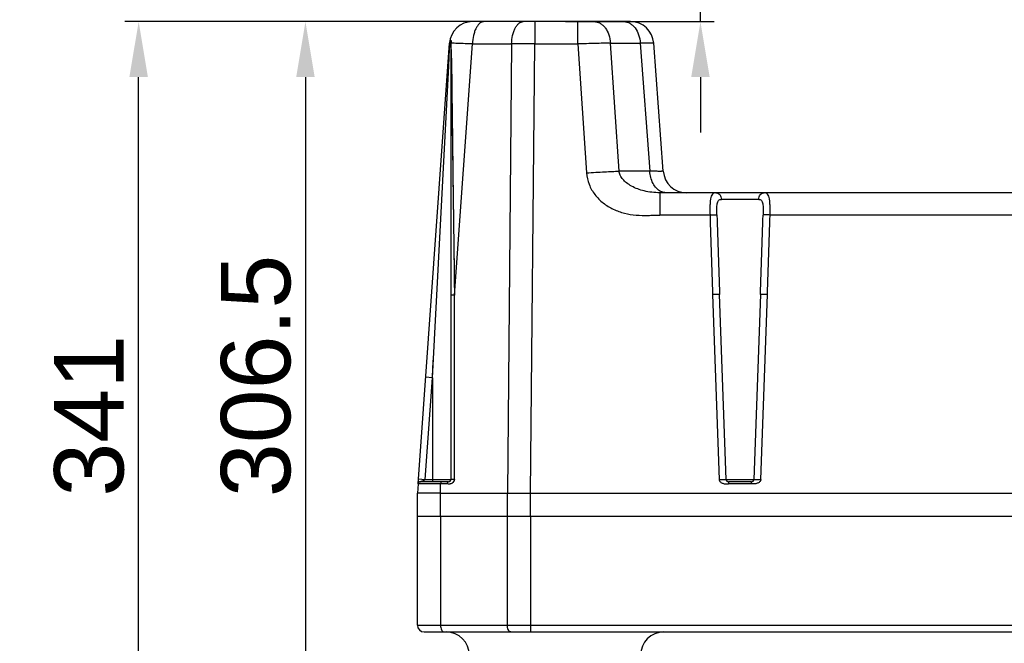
# Model space of a CAD drawing. Header units: millimetres. Extents: x 14186 to 17588, y 1400 to 3805.
# Tile 6 of 256: x 14572 to 14998, y 2131 to 2400. Entities that reach past the tile are written whole.
import ezdxf

# ---------------------------------------------------------------- set-up
doc = ezdxf.new("R2010")
doc.units = ezdxf.units.MM
doc.layers.add('dim', color=82, linetype='Continuous', lineweight=9)
doc.styles.get("Standard").update_dxf_attribs({"font": 'arial.ttf'})
doc.dimstyles.new('ISO-25', dxfattribs={"dimtxt": 2.5, "dimasz": 2.5, "dimexe": 1.25, "dimexo": 0.625, "dimtad": 1, "dimtxsty": 'Standard', "dimcen": 2.5, "dimadec": 0, "dimazin": 0, "dimtfac": 1, "dimtmove": 0, "dimatfit": 3, "dimfxl": 1, "dimarcsym": 0})

# ---------------------------------------------------------------- blocks, each defined once
blk = doc.blocks.new('*D13')
at = {"layer": 'Defpoints', "color": 0, "transparency": 16777216}
for p in [(14623.67, 2399.47), (14791.31, 2399.47), (14791.31, 2058.47)]:
    blk.add_point(p, dxfattribs=at)
at = {"layer": 'dim', "color": 0, "linetype": 'Continuous', "lineweight": -2, "transparency": 16777216}
for p, q in [((14785.31, 2399.47), (14617.67, 2399.47)), ((14623.67, 2082.47), (14623.67, 2375.47)), ((14785.31, 2058.47), (14617.67, 2058.47))]:
    blk.add_line(p, q, dxfattribs=at)
at = {"layer": 'dim', "color": 0, "transparency": 16777216}
for points in [[(14619.67, 2375.47), (14627.67, 2375.47), (14623.67, 2399.47)], [(14619.67, 2082.47), (14627.67, 2082.47), (14623.67, 2058.47)]]:
    blk.add_solid(points, dxfattribs=at)
at = {"layer": 'dim', "color": 0, "transparency": 16777216, "insert": (14602.35, 2228.97), "char_height": 30, "attachment_point": 5, "rotation": 90}
blk.add_mtext('341', dxfattribs=at)
blk = doc.blocks.new('*D14')
at = {"layer": 'Defpoints', "color": 0, "transparency": 16777216}
for p in [(14992.79, 2407.97), (14802.21, 2399.47), (14866.56, 2399.47)]:
    blk.add_point(p, dxfattribs=at)
at = {"layer": 'dim', "color": 0, "linetype": 'Continuous', "lineweight": -2, "transparency": 16777216}
for p, q in [((14866.56, 2431.97), (14866.56, 2522.85)), ((14986.79, 2407.97), (14860.56, 2407.97)), ((14866.56, 2399.47), (14866.56, 2407.97)), ((14808.21, 2399.47), (14872.55, 2399.47)), ((14866.56, 2375.47), (14866.56, 2351.47))]:
    blk.add_line(p, q, dxfattribs=at)
at = {"layer": 'dim', "color": 0, "transparency": 16777216}
for points in [[(14862.56, 2431.97), (14870.56, 2431.97), (14866.56, 2407.97)], [(14862.56, 2375.47), (14870.56, 2375.47), (14866.56, 2399.47)]]:
    blk.add_solid(points, dxfattribs=at)
at = {"layer": 'dim', "color": 0, "transparency": 16777216, "insert": (14845.24, 2489.41), "char_height": 30, "attachment_point": 5, "rotation": 90}
blk.add_mtext('8.5', dxfattribs=at)
blk = doc.blocks.new('*D16')
at = {"layer": 'Defpoints', "color": 0, "transparency": 16777216}
for p in [(15301.78, 2753.47), (14540.95, 2058.47), (14787.51, 2058.47)]:
    blk.add_point(p, dxfattribs=at)
at = {"layer": 'dim', "color": 0, "linetype": 'Continuous', "lineweight": -2, "transparency": 16777216}
for p, q in [((15295.79, 2753.47), (14534.95, 2753.47)), ((14540.95, 2729.47), (14540.95, 2082.47)), ((14781.52, 2058.47), (14534.95, 2058.47))]:
    blk.add_line(p, q, dxfattribs=at)
at = {"layer": 'dim', "color": 0, "transparency": 16777216}
for points in [[(14536.95, 2729.47), (14544.95, 2729.47), (14540.95, 2753.47)], [(14536.95, 2082.47), (14544.95, 2082.47), (14540.95, 2058.47)]]:
    blk.add_solid(points, dxfattribs=at)
at = {"layer": 'dim', "color": 0, "transparency": 16777216, "insert": (14519.63, 2405.97), "char_height": 30, "attachment_point": 5, "rotation": 90}
blk.add_mtext('695', dxfattribs=at)
blk = doc.blocks.new('*D17')
at = {"layer": 'Defpoints', "color": 0, "transparency": 16777216}
for p in [(14802.21, 2399.47), (14695.78, 2092.97), (14786.67, 2092.97)]:
    blk.add_point(p, dxfattribs=at)
at = {"layer": 'dim', "color": 0, "linetype": 'Continuous', "lineweight": -2, "transparency": 16777216}
for p, q in [((14796.22, 2399.47), (14689.78, 2399.47)), ((14695.78, 2375.47), (14695.78, 2116.97)), ((14780.67, 2092.97), (14689.78, 2092.97))]:
    blk.add_line(p, q, dxfattribs=at)
at = {"layer": 'dim', "color": 0, "transparency": 16777216}
for points in [[(14691.78, 2375.47), (14699.78, 2375.47), (14695.78, 2399.47)], [(14691.78, 2116.97), (14699.78, 2116.97), (14695.78, 2092.97)]]:
    blk.add_solid(points, dxfattribs=at)
at = {"layer": 'dim', "color": 0, "transparency": 16777216, "insert": (14674.45, 2246.22), "char_height": 30, "attachment_point": 5, "rotation": 90}
blk.add_mtext('306.5', dxfattribs=at)

msp = doc.modelspace()

# ---------------------------------------------------------------- linework, layer by layer
at = {"color": 7, "linetype": 'Continuous'}
for p, q in [((14836.389, 2399.474), (14768.039, 2399.474)), ((14794.937, 2399.474), (14794.937, 2389.823)), ((14813.497, 2389.823), (14813.497, 2399.474)), ((14744.453, 2199.536), (14758.063, 2390.172)), ((14758.182, 2390.168), (14758.063, 2390.172)), ((14760.753, 2390.078), (14758.755, 2390.148)), ((14760.17, 2281.204), (14768.045, 2389.823)), ((14768.045, 2389.823), (14760.753, 2390.078)), ((14768.045, 2389.823), (14784.943, 2389.823)), ((14784.943, 2389.823), (14783.086, 2195.474)), ((14793.081, 2195.474), (14794.937, 2389.823)), ((14794.937, 2389.823), (14813.497, 2389.823)), ((14813.497, 2389.823), (14817.318, 2334.08)), ((14831.43, 2334.777), (14827.631, 2390.172)), ((14827.631, 2390.172), (14840.526, 2390.172)), ((14840.526, 2390.172), (14844.679, 2334.777)), ((14850.518, 2334.777), (14846.365, 2390.172)), ((14758.669, 2387.182), (14758.669, 2201.474)), ((14758.818, 2387.381), (14758.82, 2387.184)), ((14758.82, 2387.184), (14760.17, 2281.204)), ((14750.669, 2245.422), (14757.729, 2380.262)), ((14844.679, 2334.777), (14831.43, 2334.777)), ((14849.003, 2325.474), (14849.003, 2315.823)), ((15003.087, 2325.474), (14849.003, 2325.474)), ((14891.738, 2322.579), (14875.599, 2322.579)), ((14870.697, 2315.823), (14849.003, 2315.823)), ((15003.087, 2315.823), (14896.64, 2315.823)), ((14760.093, 2287.444), (14760.17, 2281.204)), ((14760.17, 2201.579), (14760.17, 2281.204)), ((14871.843, 2281.435), (14874.636, 2201.439)), ((14877.634, 2201.439), (14874.841, 2281.435)), ((14892.496, 2281.435), (14889.703, 2201.439)), ((14892.701, 2201.439), (14895.495, 2281.435)), ((14747.595, 2201.474), (14750.669, 2245.422)), ((14750.669, 2245.422), (14747.676, 2245.631)), ((14750.669, 2245.422), (14750.669, 2200.474)), ((14744.603, 2201.684), (14747.595, 2201.474)), ((14747.595, 2201.474), (14758.669, 2201.474)), ((14877.634, 2201.439), (14889.702, 2201.439)), ((14744.452, 2199.527), (14744.169, 2195.474)), ((14757.169, 2199.509), (14744.451, 2199.509)), ((14757.669, 2200.474), (14745.451, 2200.474)), ((14754.17, 2195.474), (14754.239, 2199.509)), ((14878.634, 2200.474), (14878.634, 2199.509)), ((14888.704, 2200.474), (14878.634, 2200.474)), ((14888.704, 2199.509), (14878.634, 2199.509)), ((14888.704, 2199.509), (14888.704, 2200.474)), ((14744.169, 2138.474), (14744.169, 2195.474)), ((14746.638, 2195.474), (14744.169, 2195.474)), ((14747.981, 2195.474), (14746.638, 2195.474)), ((14749.58, 2195.474), (14747.981, 2195.474)), ((14754.169, 2195.474), (14749.58, 2195.474)), ((14754.169, 2185.474), (14754.17, 2195.474)), ((14754.17, 2195.474), (14783.086, 2195.474)), ((14783.085, 2185.474), (14783.086, 2195.474)), ((14793.085, 2185.474), (14793.081, 2195.474)), ((14793.081, 2195.474), (15137.669, 2195.474)), ((15045.456, 2185.474), (14744.169, 2185.474)), ((14754.169, 2185.474), (14754.169, 2138.474)), ((14783.085, 2138.474), (14783.085, 2185.474)), ((14793.085, 2185.474), (14793.085, 2135.474)), ((14744.169, 2138.474), (15138.169, 2138.474)), ((14747.169, 2135.474), (15135.169, 2135.474))]:
    msp.add_line(p, q, dxfattribs=at)
for points in [[(14760.753, 2390.078), (14760.137, 2390.099), (14759.597, 2390.118), (14759.136, 2390.134), (14758.755, 2390.148)], [(14763.03, 2389.998), (14761.443, 2390.054), (14760.753, 2390.078)], [(14768.045, 2389.823), (14766.939, 2389.862), (14765.88, 2389.899), (14764.873, 2389.934), (14763.921, 2389.967), (14763.03, 2389.998)], [(14758.818, 2387.381), (14758.845, 2384.989), (14758.876, 2382.488), (14758.91, 2379.879), (14758.944, 2381.164), (14758.978, 2378.341), (14759.014, 2375.403), (14759.052, 2372.351), (14759.09, 2369.184), (14759.13, 2365.894), (14759.173, 2362.48), (14759.216, 2358.943), (14759.261, 2355.271), (14759.308, 2351.464), (14759.356, 2347.522), (14759.406, 2343.432), (14759.458, 2339.195), (14759.512, 2334.811), (14759.568, 2330.261), (14759.625, 2325.548), (14759.685, 2320.67), (14759.747, 2315.609)], [(14759.812, 2310.368), (14759.878, 2304.944), (14759.947, 2299.318), (14760.019, 2293.482)], [(14750.669, 2245.422), (14750.712, 2246.269), (14750.755, 2247.116), (14750.798, 2247.964), (14750.841, 2248.811), (14750.884, 2249.658), (14750.927, 2250.506), (14750.97, 2251.353), (14751.013, 2252.2), (14751.056, 2253.047)]]:
    msp.add_lwpolyline(points, dxfattribs=at)
for centre, radius, start, end in [((14768.039, 2389.474), 10, 90, 176), ((14836.389, 2389.474), 10, 4, 90), ((14860.494, 2335.474), 10, 183.99999, 270), ((26035.895, 2670.481), 11170.829, 181.819362, 181.9958372), ((29170.757, 2780.121), 14304.612, 181.8600299, 181.9978454), ((596.547, 2780.122), 14304.644, 358.0021559, 358.1399713), ((3731.373, 2670.482), 11170.899, 358.0041688, 358.1806429), ((14757.669, 2201.474), 1, 270, 0), ((14878.634, 2201.474), 1, 182, 270), ((14888.704, 2201.474), 1, 270, 358), ((14745.451, 2199.474), 1, 90, 177.0005), ((14747.169, 2138.474), 3, 180, 270), ((14756.669, 2125.474), 10, 0, 90), ((14850.669, 2125.474), 10, 90, 180)]:
    msp.add_arc(centre, radius, start, end, dxfattribs=at)
for points, knots in [([(14773.042, 2399.474), (14772.718, 2399.474), (14772.033, 2399.335), (14771.094, 2398.751), (14770.246, 2397.838), (14769.507, 2396.633), (14768.897, 2395.174), (14768.265, 2392.902), (14768.066, 2391.071), (14768.045, 2389.823)], [0, 0, 0, 0, 0.0827464, 0.1737766, 0.2783148, 0.3983892, 0.5334234, 0.6811017, 1, 1, 1, 1]), ([(14784.943, 2389.823), (14784.965, 2391.071), (14785.164, 2392.902), (14785.795, 2395.174), (14786.406, 2396.632), (14787.144, 2397.838), (14787.992, 2398.751), (14788.931, 2399.335), (14789.617, 2399.474), (14789.94, 2399.474)], [0, 0, 0, 0, 0.3188753, 0.4665295, 0.6015598, 0.7216432, 0.8261926, 0.9172425, 1, 1, 1, 1]), ([(14820.575, 2399.474), (14821.019, 2399.474), (14821.925, 2399.351), (14823.218, 2398.814), (14824.409, 2397.948), (14825.848, 2396.359), (14827.151, 2393.74), (14827.571, 2391.394), (14827.631, 2390.172)], [0, 0, 0, 0, 0.1041864, 0.2119131, 0.3257534, 0.4473046, 0.7126462, 1, 1, 1, 1]), ([(14833.47, 2399.474), (14833.913, 2399.474), (14834.819, 2399.351), (14836.112, 2398.814), (14837.303, 2397.948), (14838.743, 2396.358), (14840.046, 2393.74), (14840.465, 2391.394), (14840.525, 2390.172)], [0, 0, 0, 0, 0.104183, 0.2119069, 0.325746, 0.4472974, 0.7126424, 1, 1, 1, 1]), ([(14757.39, 2380.554), (14757.504, 2382.175), (14757.68, 2384.597), (14757.944, 2387.802), (14758.093, 2389.386), (14758.182, 2390.168)], [0, 0, 0, 0, 0.5052461, 0.7553704, 1, 1, 1, 1]), ([(14757.729, 2380.262), (14757.812, 2381.892), (14757.985, 2385.125), (14758.172, 2388.358), (14758.297, 2389.96)], [0, 0, 0, 0, 0.503948, 1, 1, 1, 1]), ([(14758.182, 2390.168), (14758.187, 2390.15), (14758.212, 2390.074), (14758.257, 2390.006), (14758.297, 2389.96)], [0, 0, 0, 0, 0.2280178, 1, 1, 1, 1]), ([(14758.183, 2390.168), (14758.201, 2390.335), (14758.235, 2390.58), (14758.299, 2390.89), (14758.353, 2391.09), (14758.41, 2391.257), (14758.47, 2391.385), (14758.523, 2391.468), (14758.581, 2391.509), (14758.62, 2391.494), (14758.653, 2391.455), (14758.683, 2391.373), (14758.71, 2391.243), (14758.728, 2391.073), (14758.74, 2390.871), (14758.748, 2390.559), (14758.75, 2390.315), (14758.755, 2390.148)], [0, 0, 0, 0, 0.1792221, 0.261932, 0.3362337, 0.3995866, 0.4496856, 0.4849708, 0.5064397, 0.5155511, 0.5267634, 0.5595677, 0.6071426, 0.6680888, 0.7404655, 0.8219433, 1, 1, 1, 1]), ([(14758.297, 2389.96), (14758.306, 2390.079), (14758.331, 2390.3), (14758.376, 2390.555), (14758.426, 2390.727), (14758.456, 2390.815), (14758.533, 2390.936), (14758.59, 2390.809), (14758.605, 2390.718), (14758.63, 2390.543), (14758.643, 2390.286), (14758.649, 2390.065), (14758.651, 2389.946)], [0, 0, 0, 0, 0.184482, 0.3407471, 0.4028562, 0.4515166, 0.5027705, 0.5518441, 0.5994447, 0.6606925, 0.8158638, 1, 1, 1, 1]), ([(14758.755, 2390.148), (14758.741, 2390.132), (14758.695, 2390.071), (14758.661, 2390), (14758.651, 2389.946)], [0, 0, 0, 0, 0.2746025, 1, 1, 1, 1]), ([(14758.651, 2389.946), (14758.654, 2389.718), (14758.667, 2388.797), (14758.669, 2387.876), (14758.669, 2387.182)], [0, 0, 0, 0, 0.2466136, 1, 1, 1, 1]), ([(14758.818, 2387.381), (14758.815, 2387.614), (14758.802, 2388.537), (14758.782, 2389.459), (14758.755, 2390.148)], [0, 0, 0, 0, 0.25331, 1, 1, 1, 1]), ([(14794.937, 2389.823), (14794.068, 2389.827), (14790.736, 2389.839), (14787.405, 2389.837), (14784.943, 2389.823)], [0, 0, 0, 0, 0.2610152, 1, 1, 1, 1]), ([(14827.631, 2390.172), (14825.47, 2390.141), (14820.758, 2390.039), (14816.047, 2389.905), (14813.497, 2389.823)], [0, 0, 0, 0, 0.4586982, 1, 1, 1, 1]), ([(14843.691, 2390.223), (14843.461, 2390.22), (14842.406, 2390.208), (14841.351, 2390.189), (14840.526, 2390.172)], [0, 0, 0, 0, 0.2175108, 1, 1, 1, 1]), ([(14844.305, 2390.227), (14844.256, 2390.227), (14844.052, 2390.226), (14843.847, 2390.224), (14843.691, 2390.223)], [0, 0, 0, 0, 0.2384992, 1, 1, 1, 1]), ([(14844.844, 2390.229), (14844.801, 2390.229), (14844.622, 2390.229), (14844.442, 2390.228), (14844.305, 2390.227)], [0, 0, 0, 0, 0.2364418, 1, 1, 1, 1]), ([(14846.365, 2390.172), (14846.364, 2390.181), (14846.318, 2390.188), (14846.256, 2390.2), (14846.129, 2390.208), (14845.964, 2390.216), (14845.748, 2390.222), (14845.37, 2390.228), (14845.063, 2390.229), (14844.844, 2390.229)], [0, 0, 0, 0, 0.0185103, 0.0668034, 0.1459573, 0.2560209, 0.3968608, 0.5681006, 1, 1, 1, 1]), ([(14758.818, 2387.381), (14758.795, 2387.366), (14758.728, 2387.318), (14758.669, 2387.239), (14758.669, 2387.182)], [0, 0, 0, 0, 0.3191877, 1, 1, 1, 1]), ([(14757.385, 2380.471), (14757.381, 2380.425), (14757.527, 2380.328), (14757.642, 2380.289), (14757.729, 2380.262)], [0, 0, 0, 0, 0.3359987, 1, 1, 1, 1]), ([(14817.318, 2334.08), (14819.955, 2334.248), (14824.657, 2334.517), (14829.363, 2334.717), (14831.43, 2334.777)], [0, 0, 0, 0, 0.560949, 1, 1, 1, 1]), ([(14817.318, 2334.08), (14817.427, 2332.383), (14818.19, 2329), (14820.769, 2324.519), (14824.423, 2320.872), (14828.823, 2318.185), (14833.679, 2316.475), (14838.757, 2315.67), (14843.032, 2315.617), (14846.443, 2315.763), (14848.15, 2315.823), (14849.003, 2315.823)], [0, 0, 0, 0, 0.1247101, 0.249519, 0.3744293, 0.4994215, 0.624482, 0.7496034, 0.8747774, 0.9373996, 1, 1, 1, 1]), ([(14849.003, 2325.474), (14847.828, 2325.474), (14845.554, 2325.57), (14841.388, 2326.292), (14837.685, 2327.675), (14834.678, 2329.611), (14832.988, 2331.174), (14831.844, 2332.9), (14831.487, 2334.165), (14831.43, 2334.777)], [0, 0, 0, 0, 0.1651311, 0.3187631, 0.5927397, 0.7125815, 0.8193503, 0.9137471, 1, 1, 1, 1]), ([(14847.85, 2334.726), (14847.62, 2334.728), (14846.563, 2334.741), (14845.506, 2334.76), (14844.679, 2334.777)], [0, 0, 0, 0, 0.2175258, 1, 1, 1, 1]), ([(14849.438, 2326.016), (14848.746, 2326.352), (14847.412, 2327.37), (14845.937, 2329.501), (14844.989, 2332.05), (14844.724, 2333.872), (14844.679, 2334.777)], [0, 0, 0, 0, 0.2220085, 0.4726007, 0.7387884, 1, 1, 1, 1]), ([(14849.005, 2334.72), (14848.918, 2334.72), (14848.533, 2334.72), (14848.148, 2334.723), (14847.85, 2334.726)], [0, 0, 0, 0, 0.224797, 1, 1, 1, 1]), ([(14850.518, 2334.777), (14850.519, 2334.768), (14850.472, 2334.759), (14850.413, 2334.749), (14850.286, 2334.741), (14850.122, 2334.733), (14849.907, 2334.727), (14849.531, 2334.721), (14849.224, 2334.72), (14849.005, 2334.72)], [0, 0, 0, 0, 0.0176561, 0.065417, 0.1443381, 0.2543292, 0.3951627, 0.5665734, 1, 1, 1, 1]), ([(14851.735, 2325.474), (14851.547, 2325.474), (14850.757, 2325.519), (14849.98, 2325.753), (14849.438, 2326.016)], [0, 0, 0, 0, 0.2373978, 1, 1, 1, 1]), ([(14873.242, 2325.474), (14872.951, 2325.474), (14872.513, 2325.409), (14872.013, 2325.125), (14871.572, 2324.706), (14871.164, 2323.914), (14870.883, 2322.72), (14870.728, 2321.26), (14870.642, 2318.931), (14870.669, 2317.093), (14870.697, 2315.823)], [0, 0, 0, 0, 0.0800581, 0.1178685, 0.156888, 0.2460832, 0.3579503, 0.4937474, 0.6499254, 1, 1, 1, 1]), ([(14873.242, 2325.474), (14873.534, 2325.474), (14874.171, 2325.317), (14874.956, 2324.648), (14875.464, 2323.679), (14875.589, 2322.943), (14875.599, 2322.579)], [0, 0, 0, 0, 0.2137564, 0.4615363, 0.73334, 1, 1, 1, 1]), ([(14891.738, 2322.579), (14891.748, 2322.943), (14891.874, 2323.679), (14892.381, 2324.648), (14893.166, 2325.317), (14893.804, 2325.474), (14894.095, 2325.474)], [0, 0, 0, 0, 0.26666, 0.5384637, 0.7862436, 1, 1, 1, 1]), ([(14896.64, 2315.823), (14896.668, 2317.093), (14896.695, 2318.931), (14896.609, 2321.26), (14896.454, 2322.72), (14896.173, 2323.914), (14895.765, 2324.706), (14895.325, 2325.125), (14894.824, 2325.409), (14894.386, 2325.474), (14894.095, 2325.474)], [0, 0, 0, 0, 0.3500789, 0.5062378, 0.6420537, 0.7539382, 0.8431165, 0.8821349, 0.9199532, 1, 1, 1, 1]), ([(14873.683, 2315.823), (14873.654, 2316.701), (14873.624, 2317.977), (14873.674, 2319.6), (14873.783, 2320.631), (14873.999, 2321.48), (14874.362, 2322.138), (14874.937, 2322.523), (14875.376, 2322.579), (14875.599, 2322.579)], [0, 0, 0, 0, 0.3406475, 0.4944633, 0.6294414, 0.7417567, 0.8330477, 0.9136552, 1, 1, 1, 1]), ([(14891.738, 2322.579), (14891.961, 2322.579), (14892.4, 2322.523), (14892.976, 2322.138), (14893.338, 2321.48), (14893.554, 2320.631), (14893.664, 2319.6), (14893.713, 2317.977), (14893.683, 2316.701), (14893.655, 2315.823)], [0, 0, 0, 0, 0.0863465, 0.1669574, 0.2582497, 0.3705652, 0.5055423, 0.6593561, 1, 1, 1, 1]), ([(14870.697, 2315.823), (14871.051, 2315.834), (14871.575, 2315.848), (14872.253, 2315.858), (14872.705, 2315.861), (14873.083, 2315.858), (14873.371, 2315.853), (14873.559, 2315.841), (14873.653, 2315.833), (14873.683, 2315.823)], [0, 0, 0, 0, 0.3549368, 0.5265367, 0.6810486, 0.8092849, 0.9062159, 0.9690741, 1, 1, 1, 1]), ([(14896.64, 2315.823), (14896.288, 2315.834), (14895.766, 2315.848), (14895.09, 2315.858), (14894.637, 2315.861), (14894.258, 2315.858), (14893.969, 2315.853), (14893.779, 2315.841), (14893.684, 2315.833), (14893.655, 2315.823)], [0, 0, 0, 0, 0.3532048, 0.5245286, 0.6791825, 0.8078956, 0.905432, 0.9688042, 1, 1, 1, 1]), ([(14760.17, 2281.204), (14759.966, 2281.199), (14759.673, 2281.19), (14759.308, 2281.174), (14759.086, 2281.161), (14758.914, 2281.147), (14758.781, 2281.134), (14758.717, 2281.119), (14758.669, 2281.109), (14758.669, 2281.099)], [0, 0, 0, 0, 0.405519, 0.5803816, 0.7286414, 0.8452864, 0.9292058, 0.980396, 1, 1, 1, 1]), ([(14874.841, 2281.435), (14874.841, 2281.44), (14874.818, 2281.448), (14874.783, 2281.454), (14874.714, 2281.462), (14874.62, 2281.467), (14874.494, 2281.472), (14874.272, 2281.478), (14873.931, 2281.48), (14873.463, 2281.476), (14872.939, 2281.467), (14872.392, 2281.453), (14872.024, 2281.442), (14871.843, 2281.435)], [0, 0, 0, 0, 0.0051519, 0.0182069, 0.0402381, 0.0719048, 0.1136158, 0.1649854, 0.2943448, 0.4539624, 0.6326286, 0.8182002, 1, 1, 1, 1]), ([(14895.495, 2281.435), (14895.313, 2281.442), (14894.945, 2281.453), (14894.399, 2281.467), (14893.874, 2281.476), (14893.406, 2281.48), (14893.065, 2281.478), (14892.843, 2281.472), (14892.718, 2281.467), (14892.624, 2281.462), (14892.554, 2281.454), (14892.52, 2281.448), (14892.497, 2281.44), (14892.496, 2281.435)], [0, 0, 0, 0, 0.1818001, 0.3673718, 0.5460383, 0.705656, 0.8350153, 0.8863849, 0.9280958, 0.9597623, 0.9817933, 0.9948483, 1, 1, 1, 1]), ([(14745.451, 2200.474), (14745.449, 2200.472), (14745.47, 2200.485), (14745.483, 2200.486), (14745.523, 2200.505), (14745.585, 2200.532), (14745.683, 2200.577), (14745.814, 2200.635), (14745.96, 2200.7), (14746.174, 2200.791), (14746.569, 2200.95), (14747.028, 2201.109), (14747.411, 2201.281), (14747.575, 2201.403), (14747.595, 2201.474)], [0, 0, 0, 0, 0.0037775, 0.0143614, 0.030629, 0.0514588, 0.1031401, 0.1645222, 0.2320263, 0.3040385, 0.4571111, 0.7691303, 0.906553, 1, 1, 1, 1]), ([(14760.17, 2201.579), (14760.17, 2201.207), (14759.923, 2200.481), (14759.28, 2199.82), (14758.652, 2199.522), (14758.155, 2199.428), (14757.659, 2199.447), (14757.333, 2199.509), (14757.169, 2199.509)], [0, 0, 0, 0, 0.2674865, 0.5217748, 0.6438096, 0.7631582, 0.881561, 1, 1, 1, 1]), ([(14758.669, 2201.474), (14758.669, 2201.483), (14758.711, 2201.494), (14758.771, 2201.507), (14758.895, 2201.521), (14759.061, 2201.535), (14759.28, 2201.548), (14759.655, 2201.565), (14759.957, 2201.574), (14760.17, 2201.579)], [0, 0, 0, 0, 0.017599, 0.064015, 0.1422379, 0.2541303, 0.4002823, 0.5767263, 1, 1, 1, 1]), ([(14874.636, 2201.439), (14874.818, 2201.446), (14875.186, 2201.457), (14875.732, 2201.471), (14876.256, 2201.48), (14876.725, 2201.484), (14877.065, 2201.482), (14877.288, 2201.476), (14877.413, 2201.471), (14877.507, 2201.466), (14877.577, 2201.458), (14877.611, 2201.452), (14877.634, 2201.445), (14877.634, 2201.439)], [0, 0, 0, 0, 0.1817998, 0.3673713, 0.5460375, 0.7056551, 0.8350146, 0.8863842, 0.9280952, 0.9597619, 0.9817931, 0.9948481, 1, 1, 1, 1]), ([(14874.636, 2201.439), (14874.643, 2201.238), (14874.756, 2200.832), (14875.157, 2200.36), (14875.664, 2200.016), (14876.407, 2199.683), (14877.212, 2199.512), (14878.024, 2199.49), (14878.43, 2199.509), (14878.634, 2199.509)], [0, 0, 0, 0, 0.124322, 0.2490938, 0.3742049, 0.4994244, 0.749423, 0.8747156, 1, 1, 1, 1]), ([(14892.701, 2201.439), (14892.694, 2201.238), (14892.581, 2200.832), (14892.181, 2200.36), (14891.673, 2200.016), (14890.93, 2199.683), (14890.125, 2199.512), (14889.313, 2199.49), (14888.907, 2199.509), (14888.704, 2199.509)], [0, 0, 0, 0, 0.1243222, 0.2490938, 0.3742049, 0.4994244, 0.749423, 0.8747155, 1, 1, 1, 1]), ([(14889.703, 2201.439), (14889.703, 2201.445), (14889.726, 2201.452), (14889.761, 2201.458), (14889.83, 2201.466), (14889.924, 2201.471), (14890.049, 2201.476), (14890.272, 2201.482), (14890.613, 2201.484), (14891.081, 2201.48), (14891.605, 2201.471), (14892.152, 2201.457), (14892.519, 2201.446), (14892.701, 2201.439)], [0, 0, 0, 0, 0.0051517, 0.0182067, 0.0402377, 0.0719043, 0.1136152, 0.1649847, 0.2943441, 0.4539618, 0.6326282, 0.8182, 1, 1, 1, 1]), ([(14754.739, 2200.474), (14754.672, 2200.474), (14754.519, 2200.403), (14754.369, 2200.178), (14754.267, 2199.87), (14754.241, 2199.634), (14754.239, 2199.509)], [0, 0, 0, 0, 0.1719387, 0.3963698, 0.6797476, 1, 1, 1, 1]), ([(14757.169, 2199.509), (14757.171, 2199.629), (14757.196, 2199.865), (14757.297, 2200.177), (14757.451, 2200.406), (14757.604, 2200.474), (14757.669, 2200.474)], [0, 0, 0, 0, 0.308492, 0.6035439, 0.8351848, 1, 1, 1, 1]), ([(14783.086, 2195.474), (14783.255, 2195.475), (14783.948, 2195.478), (14784.64, 2195.481), (14785.164, 2195.482)], [0, 0, 0, 0, 0.2442431, 1, 1, 1, 1]), ([(14785.164, 2195.482), (14785.799, 2195.484), (14788.439, 2195.49), (14791.078, 2195.484), (14793.081, 2195.474)], [0, 0, 0, 0, 0.2408424, 1, 1, 1, 1]), ([(14754.169, 2138.474), (14754.169, 2138.09), (14754.237, 2137.362), (14754.498, 2136.518), (14754.813, 2135.987), (14755.071, 2135.701), (14755.359, 2135.518), (14755.569, 2135.474), (14755.669, 2135.474)], [0, 0, 0, 0, 0.3184189, 0.6015401, 0.7221137, 0.8268597, 0.9177548, 1, 1, 1, 1]), ([(14784.585, 2135.474), (14784.485, 2135.474), (14784.275, 2135.518), (14783.987, 2135.701), (14783.729, 2135.987), (14783.414, 2136.518), (14783.153, 2137.362), (14783.085, 2138.09), (14783.085, 2138.474)], [0, 0, 0, 0, 0.0822452, 0.1731403, 0.2778863, 0.3984599, 0.6815811, 1, 1, 1, 1])]:
    msp.add_open_spline(points, degree=3, knots=knots, dxfattribs=at)

# ---------------------------------------------------------------- dimensions: what is measured, and where the dimension line sits
at = {"layer": 'dim'}
for base, p1, p2, picture, middle in [((14540.946, 2058.474), (15301.782, 2753.474), (14787.513, 2058.474), '*D16', (14519.632, 2405.974)), ((14623.671, 2399.474), (14791.31, 2058.474), (14791.31, 2399.474), '*D13', (14602.347, 2228.974)), ((14695.776, 2092.974), (14802.214, 2399.474), (14786.669, 2092.974), '*D17', (14674.451, 2246.224))]:
    dim = msp.add_linear_dim(base=base, p1=p1, p2=p2, angle=90, dimstyle='ISO-25', override={"dimtxt": 30, "dimasz": 24, "dimexe": 5.997, "dimexo": 5.997, "dimgap": 5.997, "dimdsep": 46, "dimarcsym": 1}, dxfattribs=at)
    dim.commit()
    dim.dimension.update_dxf_attribs({"geometry": picture, "text_midpoint": middle})
dim = msp.add_linear_dim(base=(14866.557, 2399.474), p1=(14992.789, 2407.974), p2=(14802.214, 2399.474), angle=90, dimstyle='ISO-25', override={"dimtxt": 30, "dimasz": 24, "dimexe": 5.997, "dimexo": 5.997, "dimgap": 5.997, "dimdsep": 46, "dimarcsym": 1}, dxfattribs=at)
dim.commit()
dim.dimension.update_dxf_attribs({"geometry": '*D14', "text_midpoint": (14866.557, 2489.413), "dimtype": 128})

doc.saveas('drawing.dxf')
